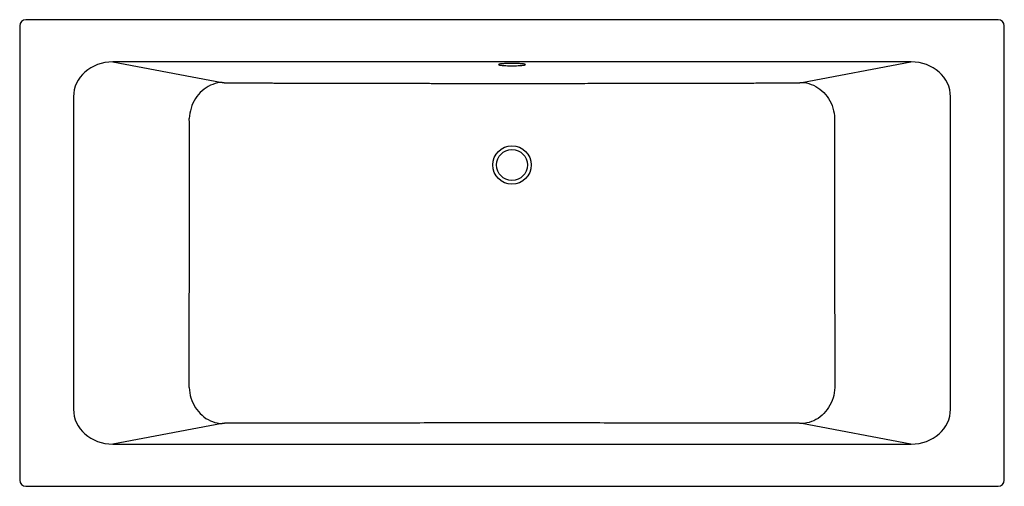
# Model space of a CAD drawing. Header units: millimetres. Extents: x 5176.3 to 5178.2, y 4325.26 to 4326.16.
import ezdxf

# ---------------------------------------------------------------- set-up
doc = ezdxf.new("R2010")
doc.units = ezdxf.units.MM
doc.layers.add('SANINDUSA', color=3, linetype='Continuous')

msp = doc.modelspace()

# ---------------------------------------------------------------- linework, layer by layer
at = {"layer": 'SANINDUSA'}
for p, q in [((5176.2956, 4326.1523), (5176.2956, 4325.2749)), ((5178.185, 4326.1643), (5176.3076, 4326.1643)), ((5178.197, 4325.2749), (5178.197, 4326.1523)), ((5178.0168, 4326.0826), (5176.4758, 4326.0826)), ((5176.4758, 4326.0826), (5176.6867, 4326.0431)), ((5177.806, 4326.0431), (5178.0168, 4326.0826)), ((5176.3996, 4326.0153), (5176.3996, 4325.4119)), ((5178.0931, 4325.4119), (5178.0931, 4326.0153)), ((5176.6864, 4325.3841), (5176.4758, 4325.3445)), ((5178.0168, 4325.3445), (5177.8062, 4325.3841)), ((5176.4758, 4325.3445), (5178.0168, 4325.3445)), ((5176.3076, 4325.2629), (5178.185, 4325.2629))]:
    msp.add_line(p, q, dxfattribs=at)
at = {"layer": 'SANINDUSA', "flags": 128}
for points in [[(5177.2463, 4326.0753), (5177.2493, 4326.0753), (5177.2523, 4326.0754), (5177.2552, 4326.0754), (5177.258, 4326.0755), (5177.2606, 4326.0757), (5177.263, 4326.0758), (5177.2652, 4326.076), (5177.2672, 4326.0762), (5177.2688, 4326.0764), (5177.2702, 4326.0767), (5177.2712, 4326.0769), (5177.2719, 4326.0772), (5177.2723, 4326.0774), (5177.2723, 4326.0777), (5177.2719, 4326.078), (5177.2712, 4326.0782), (5177.2702, 4326.0785), (5177.2688, 4326.0787), (5177.2672, 4326.0789), (5177.2652, 4326.0791), (5177.263, 4326.0793), (5177.2606, 4326.0795), (5177.258, 4326.0796), (5177.2552, 4326.0797), (5177.2523, 4326.0798), (5177.2493, 4326.0798), (5177.2463, 4326.0798), (5177.2433, 4326.0798), (5177.2403, 4326.0798), (5177.2374, 4326.0797), (5177.2347, 4326.0796), (5177.232, 4326.0795), (5177.2296, 4326.0793), (5177.2274, 4326.0791), (5177.2255, 4326.0789), (5177.2238, 4326.0787), (5177.2225, 4326.0785), (5177.2214, 4326.0782), (5177.2207, 4326.078), (5177.2204, 4326.0777), (5177.2204, 4326.0774), (5177.2207, 4326.0772), (5177.2214, 4326.0769), (5177.2225, 4326.0767), (5177.2238, 4326.0764), (5177.2255, 4326.0762), (5177.2274, 4326.076), (5177.2296, 4326.0758), (5177.232, 4326.0757), (5177.2347, 4326.0755), (5177.2374, 4326.0754), (5177.2403, 4326.0754), (5177.2433, 4326.0753), (5177.2463, 4326.0753)], [(5176.6867, 4326.0431), (5176.682, 4326.0427), (5176.6774, 4326.042), (5176.6729, 4326.0409), (5176.6684, 4326.0394), (5176.664, 4326.0376), (5176.6597, 4326.0354), (5176.6556, 4326.0329), (5176.6516, 4326.0301), (5176.6479, 4326.027), (5176.6443, 4326.0236), (5176.641, 4326.0199), (5176.6379, 4326.016), (5176.635, 4326.0118), (5176.6325, 4326.0075), (5176.6302, 4326.003), (5176.6282, 4325.9983), (5176.6266, 4325.9934), (5176.6252, 4325.9885), (5176.6242, 4325.9835), (5176.6236, 4325.9784), (5176.6232, 4325.9733)], [(5177.806, 4326.0431), (5177.8106, 4326.0427), (5177.8152, 4326.042), (5177.8198, 4326.0409), (5177.8243, 4326.0394), (5177.8287, 4326.0376), (5177.8329, 4326.0354), (5177.8371, 4326.0329), (5177.841, 4326.0301), (5177.8448, 4326.027), (5177.8484, 4326.0236), (5177.8517, 4326.0199), (5177.8548, 4326.016), (5177.8576, 4326.0118), (5177.8602, 4326.0075), (5177.8624, 4326.003), (5177.8644, 4325.9983), (5177.8661, 4325.9934), (5177.8674, 4325.9885), (5177.8684, 4325.9835), (5177.8691, 4325.9784), (5177.8694, 4325.9733)], [(5176.623, 4325.4538), (5176.6233, 4325.4487), (5176.624, 4325.4436), (5176.625, 4325.4386), (5176.6264, 4325.4337), (5176.628, 4325.4289), (5176.63, 4325.4242), (5176.6323, 4325.4197), (5176.6348, 4325.4153), (5176.6377, 4325.4112), (5176.6408, 4325.4072), (5176.6441, 4325.4036), (5176.6477, 4325.4002), (5176.6514, 4325.3971), (5176.6554, 4325.3942), (5176.6595, 4325.3917), (5176.6638, 4325.3896), (5176.6682, 4325.3878), (5176.6726, 4325.3863), (5176.6772, 4325.3852), (5176.6818, 4325.3844), (5176.6864, 4325.3841)], [(5177.8696, 4325.4538), (5177.8693, 4325.4487), (5177.8686, 4325.4436), (5177.8676, 4325.4386), (5177.8663, 4325.4337), (5177.8646, 4325.4289), (5177.8627, 4325.4242), (5177.8604, 4325.4197), (5177.8578, 4325.4153), (5177.855, 4325.4112), (5177.8519, 4325.4072), (5177.8486, 4325.4036), (5177.845, 4325.4002), (5177.8412, 4325.3971), (5177.8373, 4325.3942), (5177.8331, 4325.3917), (5177.8289, 4325.3896), (5177.8245, 4325.3878), (5177.82, 4325.3863), (5177.8154, 4325.3852), (5177.8108, 4325.3844), (5177.8062, 4325.3841)]]:
    msp.add_lwpolyline(points, dxfattribs=at)
at = {"layer": 'SANINDUSA'}
for radius in [0.0371, 0.03]:
    msp.add_circle((5177.2463, 4325.8836), radius, dxfattribs=at)
for centre, major_axis, ratio, start_param, end_param in [((5176.3076, 4326.1523), (0.00849, -0.00849), 0.999695, 2.356347, 3.926839), ((5178.185, 4326.1523), (-0.00849, -0.00849), 0.999695, 2.356347, 3.926839), ((5176.4792, 4326.0123), (0.0785, -0.0147), 0.875884, 1.775552, 3.309506), ((5178.0135, 4326.0123), (0.0785, 0.0147), 0.875884, 6.115272, 7.649226), ((5176.4792, 4325.4149), (0.0785, 0.0147), 0.875884, 2.973679, 4.507634), ((5178.0135, 4325.4149), (0.0785, -0.0147), 0.875884, 4.917144, 6.451099), ((5176.3076, 4325.2749), (0.00849, 0.00849), 0.999695, 2.356347, 3.926839), ((5178.185, 4325.2749), (-0.00849, 0.00849), 0.999695, 2.356347, 3.926839)]:
    msp.add_ellipse(centre, major_axis=major_axis, ratio=ratio, start_param=start_param, end_param=end_param, dxfattribs=at)
for points, knots in [([(5176.6867, 4326.0431), (5176.6869, 4326.043), (5176.6871, 4326.043), (5176.6875, 4326.0429), (5176.6878, 4326.0429), (5176.6885, 4326.0428), (5176.6891, 4326.0427), (5176.6903, 4326.0426), (5176.691, 4326.0425), (5176.6921, 4326.0425), (5176.6924, 4326.0424), (5176.6932, 4326.0424), (5176.6936, 4326.0424), (5176.6947, 4326.0423), (5176.6955, 4326.0423), (5176.6968, 4326.0422), (5176.6973, 4326.0422), (5176.6981, 4326.0422), (5176.6986, 4326.0422), (5176.7008, 4326.0421), (5176.7027, 4326.0421), (5176.7046, 4326.0421)], [0, 0, 0, 0, 0.0625, 0.0625, 0.125, 0.125, 0.25, 0.25, 0.375, 0.375, 0.4375, 0.4375, 0.5, 0.5, 0.625, 0.625, 0.6875, 0.6875, 0.75, 0.75, 1, 1, 1, 1]), ([(5176.7046, 4326.0421), (5176.7076, 4326.0421), (5176.7138, 4326.0421), (5176.7233, 4326.042), (5176.7331, 4326.042), (5176.7432, 4326.042), (5176.7536, 4326.042), (5176.7642, 4326.042), (5176.7752, 4326.042), (5176.7865, 4326.042), (5176.798, 4326.0419), (5176.8099, 4326.0419), (5176.8221, 4326.0419), (5176.8345, 4326.0419), (5176.8473, 4326.0419), (5176.8603, 4326.0418), (5176.8737, 4326.0418), (5176.8873, 4326.0418), (5176.9013, 4326.0418), (5176.9156, 4326.0417), (5176.9301, 4326.0417), (5176.945, 4326.0417), (5176.9601, 4326.0416), (5176.9776, 4326.0416), (5176.9969, 4326.0415), (5177.0172, 4326.0415), (5177.0358, 4326.0415), (5177.0526, 4326.0414), (5177.0676, 4326.0414), (5177.0809, 4326.0414), (5177.0925, 4326.0413), (5177.1023, 4326.0413), (5177.115, 4326.0413), (5177.1311, 4326.0413), (5177.151, 4326.0412), (5177.1707, 4326.0412), (5177.19, 4326.0412), (5177.2091, 4326.0412), (5177.2278, 4326.0412), (5177.249, 4326.0412), (5177.273, 4326.0412), (5177.2998, 4326.0412), (5177.3269, 4326.0412), (5177.3542, 4326.0413), (5177.3797, 4326.0413), (5177.4059, 4326.0414), (5177.4356, 4326.0414), (5177.4737, 4326.0415), (5177.5092, 4326.0416), (5177.5393, 4326.0416), (5177.5611, 4326.0417), (5177.5822, 4326.0417), (5177.6027, 4326.0418), (5177.6226, 4326.0418), (5177.6418, 4326.0418), (5177.6605, 4326.0419), (5177.6786, 4326.0419), (5177.696, 4326.0419), (5177.7129, 4326.042), (5177.7291, 4326.042), (5177.7447, 4326.042), (5177.7597, 4326.042), (5177.7741, 4326.0421), (5177.7835, 4326.0421), (5177.7881, 4326.0421)], [0, 0, 0, 0, 0.008471, 0.017218, 0.02624, 0.035538, 0.045111, 0.05496, 0.065084, 0.075483, 0.086158, 0.097108, 0.108334, 0.119835, 0.131612, 0.143664, 0.155992, 0.168595, 0.181474, 0.194628, 0.208057, 0.221763, 0.235743, 0.249999, 0.270351, 0.289088, 0.306209, 0.321715, 0.335605, 0.34788, 0.35854, 0.367585, 0.375014, 0.393734, 0.412166, 0.430309, 0.448164, 0.465731, 0.48301, 0.500001, 0.524496, 0.549242, 0.574239, 0.599487, 0.624987, 0.644733, 0.67215, 0.707239, 0.750001, 0.770615, 0.790665, 0.810151, 0.829073, 0.847431, 0.865226, 0.882456, 0.899122, 0.915225, 0.930764, 0.945739, 0.96015, 0.973997, 0.98728, 1, 1, 1, 1]), ([(5177.7881, 4326.0421), (5177.7886, 4326.0421), (5177.789, 4326.0421), (5177.79, 4326.0421), (5177.7904, 4326.0421), (5177.7918, 4326.0421), (5177.7937, 4326.0421), (5177.7954, 4326.0422), (5177.7967, 4326.0422), (5177.7971, 4326.0423), (5177.7979, 4326.0423), (5177.7983, 4326.0423), (5177.7995, 4326.0424), (5177.8003, 4326.0424), (5177.8013, 4326.0425), (5177.8017, 4326.0425), (5177.8023, 4326.0426), (5177.8026, 4326.0426), (5177.8042, 4326.0428), (5177.8052, 4326.0429), (5177.806, 4326.0431)], [0, 0, 0, 0, 0.0625, 0.0625, 0.125, 0.125, 0.25, 0.375, 0.375, 0.4375, 0.4375, 0.5, 0.5, 0.625, 0.625, 0.6875, 0.6875, 0.75, 0.75, 1, 1, 1, 1]), ([(5176.623, 4325.4538), (5176.623, 4325.4754), (5176.6231, 4325.4971), (5176.6231, 4325.5404), (5176.6232, 4325.562), (5176.6232, 4325.6053), (5176.6232, 4325.627), (5176.6233, 4325.6703), (5176.6233, 4325.6919), (5176.6234, 4325.7352), (5176.6234, 4325.7569), (5176.6235, 4325.8002), (5176.6235, 4325.8218), (5176.6235, 4325.8543), (5176.6235, 4325.8651), (5176.6235, 4325.8868), (5176.6235, 4325.8976), (5176.6234, 4325.9301), (5176.6233, 4325.9517), (5176.6232, 4325.9733)], [0, 0, 0, 0, 0.125, 0.125, 0.25, 0.25, 0.375, 0.375, 0.5, 0.5, 0.625, 0.625, 0.75, 0.75, 0.8125, 0.8125, 0.875, 0.875, 1, 1, 1, 1]), ([(5177.8694, 4325.9733), (5177.8693, 4325.9517), (5177.8692, 4325.9301), (5177.8691, 4325.8976), (5177.8691, 4325.8868), (5177.8691, 4325.8651), (5177.8691, 4325.8543), (5177.8691, 4325.8218), (5177.8692, 4325.8002), (5177.8692, 4325.7569), (5177.8693, 4325.7352), (5177.8693, 4325.6919), (5177.8694, 4325.6703), (5177.8694, 4325.627), (5177.8694, 4325.6053), (5177.8695, 4325.562), (5177.8695, 4325.5404), (5177.8696, 4325.4971), (5177.8696, 4325.4754), (5177.8696, 4325.4538)], [0, 0, 0, 0, 0.125, 0.125, 0.1875, 0.1875, 0.25, 0.25, 0.375, 0.375, 0.5, 0.5, 0.625, 0.625, 0.75, 0.75, 0.875, 0.875, 1, 1, 1, 1]), ([(5176.7045, 4325.3851), (5176.7041, 4325.3851), (5176.7036, 4325.3851), (5176.7026, 4325.3851), (5176.7022, 4325.3851), (5176.7008, 4325.385), (5176.6998, 4325.385), (5176.698, 4325.385), (5176.6971, 4325.385), (5176.6959, 4325.3849), (5176.6954, 4325.3849), (5176.6946, 4325.3848), (5176.6942, 4325.3848), (5176.693, 4325.3848), (5176.6922, 4325.3847), (5176.6912, 4325.3846), (5176.6908, 4325.3846), (5176.6902, 4325.3845), (5176.6898, 4325.3845), (5176.6889, 4325.3844), (5176.6883, 4325.3844), (5176.6873, 4325.3842), (5176.6869, 4325.3841), (5176.6864, 4325.3841)], [0, 0, 0, 0, 0.0625, 0.0625, 0.125, 0.125, 0.25, 0.25, 0.375, 0.375, 0.4375, 0.4375, 0.5, 0.5, 0.625, 0.625, 0.6875, 0.6875, 0.75, 0.75, 0.875, 0.875, 1, 1, 1, 1]), ([(5177.7881, 4325.3851), (5177.743, 4325.3851), (5177.6978, 4325.3851), (5177.6075, 4325.3851), (5177.5624, 4325.3851), (5177.4721, 4325.3852), (5177.4269, 4325.3852), (5177.3366, 4325.3852), (5177.2915, 4325.3852), (5177.2012, 4325.3852), (5177.156, 4325.3852), (5177.0657, 4325.3852), (5177.0206, 4325.3852), (5176.9303, 4325.3851), (5176.8851, 4325.3851), (5176.7948, 4325.3851), (5176.7497, 4325.3851), (5176.7045, 4325.3851)], [0, 0, 0, 0, 0.125, 0.125, 0.25, 0.25, 0.375, 0.375, 0.5, 0.5, 0.625, 0.625, 0.75, 0.75, 0.875, 0.875, 1, 1, 1, 1]), ([(5177.8062, 4325.3841), (5177.806, 4325.3841), (5177.8058, 4325.3841), (5177.8053, 4325.3842), (5177.8051, 4325.3842), (5177.8043, 4325.3844), (5177.8037, 4325.3844), (5177.8025, 4325.3845), (5177.8018, 4325.3846), (5177.8008, 4325.3847), (5177.8004, 4325.3847), (5177.7996, 4325.3848), (5177.7992, 4325.3848), (5177.798, 4325.3848), (5177.7972, 4325.3849), (5177.7959, 4325.3849), (5177.7955, 4325.385), (5177.7946, 4325.385), (5177.7942, 4325.385), (5177.7928, 4325.385), (5177.7919, 4325.385), (5177.79, 4325.3851), (5177.7891, 4325.3851), (5177.7881, 4325.3851)], [0, 0, 0, 0, 0.0625, 0.0625, 0.125, 0.125, 0.25, 0.25, 0.375, 0.375, 0.4375, 0.4375, 0.5, 0.5, 0.625, 0.625, 0.6875, 0.6875, 0.75, 0.75, 0.875, 0.875, 1, 1, 1, 1])]:
    msp.add_open_spline(points, degree=3, knots=knots, dxfattribs=at)

doc.saveas('drawing.dxf')
